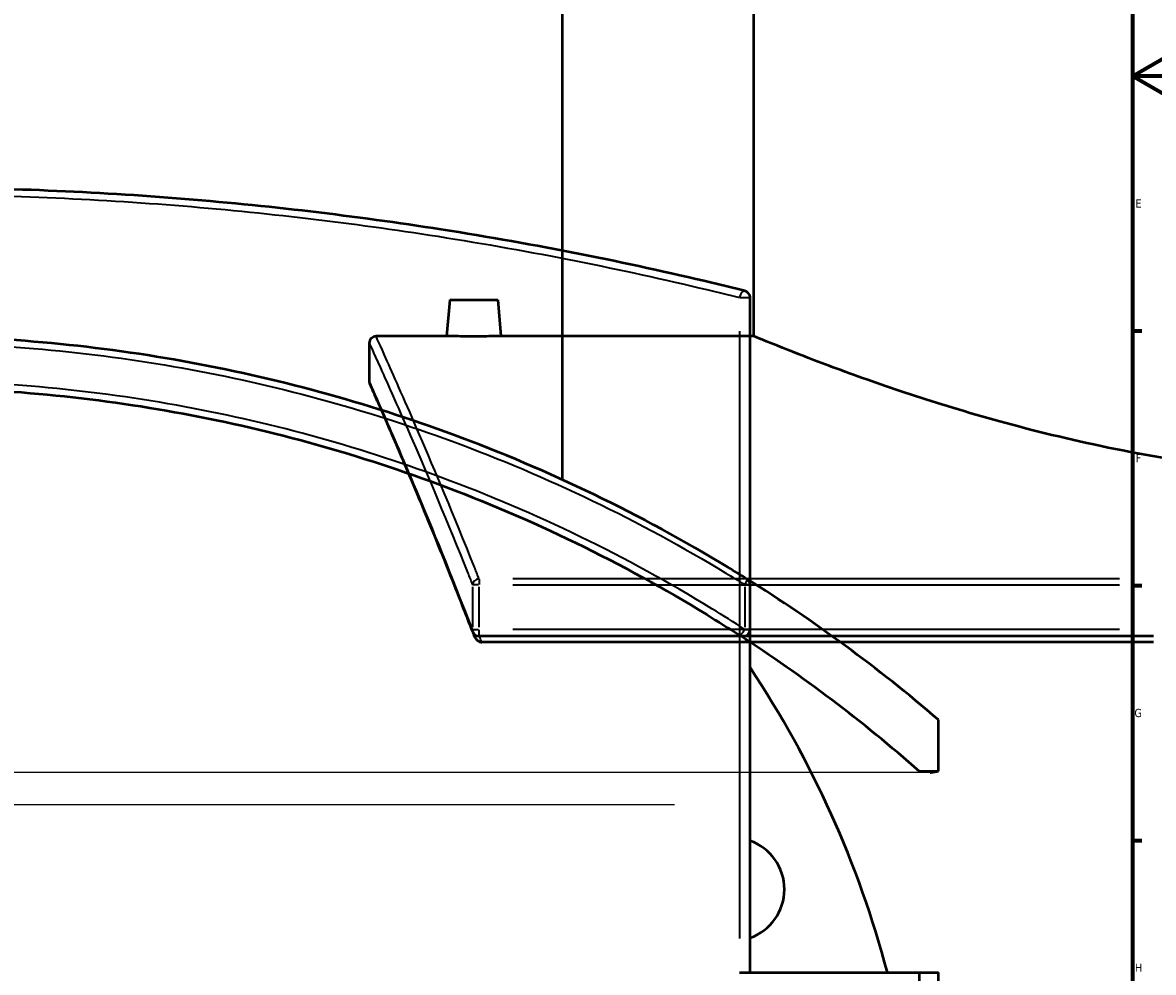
# Model space of a CAD drawing. Header units: millimetres. Extents: x -674 to 1236, y -345 to 971.
# Tile 8 of 13: x 497 to 827, y 36 to 313. Entities that reach past the tile are written whole.
import ezdxf

# ---------------------------------------------------------------- set-up
doc = ezdxf.new("R2010")
doc.units = ezdxf.units.MM
for name, color, linetype, lineweight in [('Border (ANSI)', 7, 'Continuous', 70), ('Dimension (ANSI)', 7, 'Continuous', 25), ('Sketch Geometry (ANSI)', 7, 'Continuous', 25), ('Visible (ANSI)', 7, 'Continuous', 50), ('Visible Narrow (ANSI)', 7, 'Continuous', 35)]:
    doc.layers.add(name, color=color, linetype=linetype, lineweight=lineweight)
doc.styles.add('Note Text (ANSI)', font='tahoma.ttf')
doc.dimstyles.new('Default - mm (ANSI)', dxfattribs={"dimtxt": 2.4, "dimasz": 2.5, "dimexe": 3.175, "dimexo": 1.6002, "dimgap": 0.8, "dimtad": 0, "dimtoh": 1, "dimdec": 0, "dimrnd": 1e-08, "dimzin": 4, "dimdsep": 46, "dimtxsty": 'Note Text (ANSI)', "dimcen": 0.09, "dimdle": 10, "dimclrd": 256, "dimclre": 256, "dimclrt": 5, "dimadec": 1, "dimazin": 1, "dimtfac": 1.27, "dimtofl": 0, "dimtmove": 0, "dimatfit": 3, "dimfxl": 1, "dimtolj": 1, "dimtzin": 4, "dimlwd": -1, "dimlwe": -1, "dimarcsym": 0})

# ---------------------------------------------------------------- blocks, each defined once
blk = doc.blocks.new('Borders Default Border')
at = {"layer": 'Border (ANSI)'}
for p, q in [((821, 222.75), (823.8, 222.75)), ((821, 148.5), (823.8, 148.5)), ((821, 74.25), (823.8, 74.25))]:
    blk.add_line(p, q, dxfattribs=at)
at = {"layer": 'Border (ANSI)', "flags": 128}
for points in [[(20, 20), (20, 574), (821, 574), (821, 20), (20, 20)], [(841, 297), (821, 297), (831, 302.77), (831, 291.23), (821, 297)]]:
    blk.add_lwpolyline(points, dxfattribs=at)
at = {"layer": 'Border (ANSI)', "color": 5, "true_color": 0x0000ff, "char_height": 2.4, "attachment_point": 7, "style": 'Note Text (ANSI)'}
for s, insert in [('E', (821.91, 258.68)), ('F', (821.98, 184.43)), ('G', (821.6, 110.13)), ('H', (821.73, 35.93))]:
    blk.add_mtext(s, dxfattribs=dict(at, insert=insert))
blk = doc.blocks.new('*D6')
at = {"layer": 'Defpoints', "color": 0, "transparency": 16777216}
for p in [(216, 135.73), (764.48, 109.37), (764.48, 93.99)]:
    blk.add_point(p, dxfattribs=at)
at = {"layer": 'Dimension (ANSI)', "transparency": 16777216}
for p, q in [((216, 134.13), (216, 90.82)), ((218.5, 93.99), (371.86, 93.99)), ((761.98, 93.99), (378.55, 93.99))]:
    blk.add_line(p, q, dxfattribs=at)
for points in [[(218.5, 94.41), (218.5, 93.58), (216, 93.99)], [(761.98, 94.41), (761.98, 93.58), (764.48, 93.99)]]:
    blk.add_solid(points, dxfattribs=at)
at = {"layer": 'Dimension (ANSI)', "color": 5, "transparency": 16777216, "insert": (372.66, 95.25), "char_height": 2.4, "attachment_point": 1, "style": 'Note Text (ANSI)'}
blk.add_mtext('\\A1;548', dxfattribs=at)

msp = doc.modelspace()

# ---------------------------------------------------------------- linework, layer by layer
at = {"layer": 'Sketch Geometry (ANSI)'}
msp.add_line((267.63, 84.7), (687.43, 84.7), dxfattribs=at)
at = {"layer": 'Visible (ANSI)'}
for p, q in [((654.78, 179.36), (654.78, 391.21)), ((710.58, 221.21), (710.58, 391.21)), ((621.88, 231.81), (620.95, 221.21)), ((621.88, 231.81), (635.88, 231.81)), ((635.88, 231.81), (636.8, 221.21)), ((709.48, 35.77), (709.48, 232.46)), ((620.95, 221.21), (600.38, 221.21)), ((710.58, 221.21), (636.8, 221.21)), ((598.38, 219.21), (598.38, 208.21)), ((709.48, 135.73), (709.48, 148.76)), ((827.13, 133.73), (630.44, 133.73)), ((827.13, 132.03), (631.21, 132.03)), ((764.48, 94.37), (764.48, 109.37)), ((758.89, 94.37), (764.48, 94.37)), ((706.4, 35.77), (758.89, 35.77)), ((758.89, -116.73), (758.89, 35.77)), ((758.89, 35.77), (764.48, 35.77)), ((764.48, -116.73), (764.48, 35.77))]:
    msp.add_line(p, q, dxfattribs=at)
for centre, radius, start, end in [((707.48, 232.46), 2, 0, 76.0374), ((600.38, 219.21), 2, 90, 180), ((600.38, 208.21), 2, 180, 203.9531), ((461.98, -243.79), 465, 49.4179, 57.9785), ((707.48, 148.76), 2, 0, 57.9785), ((707.48, 135.73), 2, 237.1022, 0), ((630.44, 135.73), 2, 201.025, 270), ((461.98, -243.79), 450, 48.7167, 57.1022), ((461.98, -40.48), 297.5, 14.8508, 33.7022), ((704.5, 59.97), 15, 289.3968, 70.6032)]:
    msp.add_arc(centre, radius, start, end, dxfattribs=at)
for points, knots in [([(707.97, 234.4), (704.79, 235.19), (701.59, 235.97), (673.47, 242.67), (646.99, 247.98), (594.42, 256.2), (568.54, 259.28), (515.76, 263.44), (488.87, 264.52), (461.98, 264.52), (435.09, 264.52), (408.21, 263.44), (355.43, 259.28), (329.55, 256.2), (276.97, 247.98), (250.47, 242.67), (222.36, 235.96), (219.17, 235.19), (216, 234.4)], [6.923683, 6.923683, 6.923683, 6.923683, 8.08006, 8.08006, 16.994614, 16.994614, 25.045516, 25.045516, 33.096423, 33.096423, 33.096423, 41.147331, 41.147331, 49.198233, 49.198233, 58.116583, 58.116583, 59.26977, 59.26977, 59.26977, 59.26977]), ([(708.54, 150.46), (706.7, 151.61), (704.84, 152.76), (677.74, 169.18), (650.9, 182.15), (597.42, 201.88), (570.95, 209.09), (516.98, 218.76), (489.48, 221.21), (461.98, 221.21), (434.48, 221.21), (406.99, 218.76), (353.02, 209.09), (326.55, 201.88), (273.05, 182.14), (246.21, 169.18), (218.79, 152.56), (216.63, 151.22), (214.48, 149.87)], [-54.984851, -54.984851, -54.984851, -54.984851, -54.320552, -54.320552, -45.315269, -45.315269, -37.10135, -37.10135, -28.887426, -28.887426, -28.887426, -20.673503, -20.673503, -12.459584, -12.459584, -3.451532, -3.451532, -2.676557, -2.676557, -2.676557, -2.676557]), ([(628.88, 221.14), (627.88, 221.14), (626.82, 221.15), (624.86, 221.16), (623.97, 221.17), (622.57, 221.19), (621.96, 221.19), (621.15, 221.21), (620.95, 221.21), (620.95, 221.21)], [0, 0, 0, 0, 0.298757, 0.298757, 0.597514, 0.597514, 0.89622, 0.89622, 1.194926, 1.194926, 1.194926, 1.194926]), ([(636.8, 221.21), (636.8, 221.21), (636.61, 221.21), (635.8, 221.19), (635.19, 221.19), (633.78, 221.17), (632.89, 221.16), (630.93, 221.15), (629.87, 221.14), (628.88, 221.14)], [3.584779, 3.584779, 3.584779, 3.584779, 3.883485, 3.883485, 4.182192, 4.182192, 4.480949, 4.480949, 4.779706, 4.779706, 4.779706, 4.779706]), ([(903.38, 179.36), (897.24, 179.36), (891.01, 179.49), (878.49, 180.04), (872.21, 180.46), (853.43, 182.11), (841.03, 183.77), (817.34, 187.86), (806.02, 190.3), (785.11, 195.46), (775.53, 198.18), (758.57, 203.37), (750.6, 206.04), (736.5, 211.03), (730.36, 213.34), (720.48, 217.17), (716.72, 218.69), (713, 220.21), (712.08, 220.59), (710.87, 221.09), (710.58, 221.21), (710.58, 221.21)], [0, 0, 0, 0, 1.841108, 1.841108, 3.682215, 3.682215, 7.36443, 7.36443, 11.046645, 11.046645, 14.72886, 14.72886, 18.40672, 18.40672, 22.08458, 22.08458, 25.76244, 25.76244, 27.60137, 27.60137, 29.4403, 29.4403, 29.4403, 29.4403]), ([(214.48, 132.03), (218.64, 134.77), (222.84, 137.44), (251.82, 155.18), (278.15, 167.99), (330.39, 187.35), (356.11, 194.39), (408.55, 203.82), (435.27, 206.21), (461.98, 206.21), (488.7, 206.21), (515.42, 203.82), (567.86, 194.39), (593.57, 187.35), (645.81, 167.99), (672.12, 155.19), (700.06, 138.09), (703.24, 136.09), (706.4, 134.05)], [-59.648031, -59.648031, -59.648031, -59.648031, -58.116583, -58.116583, -49.198233, -49.198233, -41.147331, -41.147331, -33.096423, -33.096423, -33.096423, -25.045516, -25.045516, -16.994614, -16.994614, -8.08006, -8.08006, -6.923683, -6.923683, -6.923683, -6.923683]), ([(628.57, 135.01), (626.79, 139.64), (625.06, 144.08), (621.71, 152.54), (620.1, 156.56), (617, 164.18), (615.52, 167.78), (612.72, 174.53), (611.4, 177.69), (608.92, 183.54), (607.77, 186.24), (606.19, 189.93), (605.68, 191.11), (604.72, 193.33), (604.26, 194.39), (603.4, 196.38), (602.99, 197.31), (602.23, 199.05), (601.87, 199.87), (601.21, 201.37), (600.91, 202.06), (600.36, 203.31), (600.11, 203.87), (599.67, 204.88), (599.47, 205.32), (599.05, 206.26), (598.86, 206.69), (598.61, 207.26), (598.55, 207.4), (598.55, 207.4)], [6.923683, 6.923683, 6.923683, 6.923683, 9.540957, 9.540957, 12.158231, 12.158231, 14.775505, 14.775505, 17.392779, 17.392779, 20.010053, 20.010053, 21.31869, 21.31869, 22.627327, 22.627327, 23.935964, 23.935964, 25.244601, 25.244601, 26.553238, 26.553238, 27.861875, 27.861875, 29.170512, 29.170512, 31.133468, 31.133468, 33.096423, 33.096423, 33.096423, 33.096423]), ([(630.44, 132.2), (630.28, 132.28), (630.13, 132.38), (629.79, 132.66), (629.59, 132.89), (629.2, 133.48), (629.02, 133.84), (628.89, 134.19)], [-0.4703133, -0.4703133, -0.4703133, -0.4703133, -0.4024995, -0.4024995, -0.298374, -0.298374, -0.1744337, -0.1744337, -0.1744337, -0.1744337]), ([(630.44, 132.2), (630.56, 132.15), (630.68, 132.11), (630.94, 132.05), (631.08, 132.03), (631.21, 132.03)], [0.31434792, 0.31434792, 0.31434792, 0.31434792, 0.35396129, 0.35396129, 0.39476025, 0.39476025, 0.39476025, 0.39476025])]:
    msp.add_open_spline(points, degree=3, knots=knots, dxfattribs=at)
msp.add_open_spline([(628.57, 135.01), (628.68, 134.74), (628.78, 134.47), (628.89, 134.19)], degree=3, dxfattribs=at)
at = {"layer": 'Visible Narrow (ANSI)'}
for p, q in [((706.58, 232.46), (709.47, 232.46)), ((706.4, 222.62), (706.4, 45.6)), ((630.31, 148.76), (628.53, 148.76)), ((630.44, 150.4), (630.44, 148.87)), ((817.29, 150.46), (640.27, 150.46)), ((640.27, 148.76), (817.29, 148.76)), ((709.48, 148.76), (708.09, 148.76)), ((628.5, 148.11), (628.5, 136.38)), ((630.44, 136.38), (630.44, 148.11)), ((707.97, 148.11), (707.97, 136.38)), ((628.53, 135.73), (630.31, 135.73)), ((630.44, 133.73), (630.44, 135.57)), ((817.29, 135.73), (640.27, 135.73)), ((708.09, 135.73), (709.48, 135.73))]:
    msp.add_line(p, q, dxfattribs=at)
for centre, major_axis, ratio, start_param, end_param in [((707.48, 232.46), (0.48, 1.94), 0.531679, 0.085111, 1.617117), ((630.44, 148.76), (-1.86, -0.74), 0.829616, 4.465921, 5.764175), ((707.48, 148.76), (1.06, 1.7), 0.206272, 4.912806, 6.21106), ((630.44, 135.73), (-1.87, -0.72), 0.821921, 5.867629, 6.261314), ((707.48, 135.73), (-1.09, -1.68), 0.204359, 0.085111, 1.617117)]:
    msp.add_ellipse(centre, major_axis=major_axis, ratio=ratio, start_param=start_param, end_param=end_param, dxfattribs=at)
for points, knots in [([(214.48, 231.68), (218.64, 232.73), (222.84, 233.77), (251.82, 240.71), (278.15, 246.01), (330.39, 254.21), (356.11, 257.29), (408.55, 261.45), (435.27, 262.52), (461.98, 262.52), (488.7, 262.52), (515.42, 261.45), (567.86, 257.29), (593.57, 254.21), (645.81, 246.01), (672.12, 240.71), (700.06, 234.02), (703.24, 233.24), (706.4, 232.46)], [-59.648031, -59.648031, -59.648031, -59.648031, -58.116583, -58.116583, -49.198233, -49.198233, -41.147331, -41.147331, -33.096423, -33.096423, -33.096423, -25.045516, -25.045516, -16.994614, -16.994614, -8.08006, -8.08006, -6.923683, -6.923683, -6.923683, -6.923683]), ([(630.44, 150.46), (629.98, 151.61), (629.53, 152.76), (622.98, 169.18), (617.52, 182.15), (609.02, 201.88), (605.82, 209.09), (601.49, 218.76), (600.38, 221.21), (600.38, 221.21)], [-54.984851, -54.984851, -54.984851, -54.984851, -54.320552, -54.320552, -45.315269, -45.315269, -37.10135, -37.10135, -28.887426, -28.887426, -28.887426, -28.887426]), ([(216, 148.76), (217.83, 149.91), (219.68, 151.04), (246.72, 167.4), (273.5, 180.31), (326.86, 199.96), (353.27, 207.15), (407.12, 216.77), (434.55, 219.21), (461.98, 219.21), (489.42, 219.21), (516.85, 216.77), (570.69, 207.15), (597.1, 199.96), (650.46, 180.32), (677.23, 167.41), (704.28, 151.05), (706.12, 149.91), (707.97, 148.76)], [2.789415, 2.789415, 2.789415, 2.789415, 3.451532, 3.451532, 12.459584, 12.459584, 20.673503, 20.673503, 28.887426, 28.887426, 28.887426, 37.10135, 37.10135, 45.315269, 45.315269, 54.320552, 54.320552, 54.984851, 54.984851, 54.984851, 54.984851]), ([(598.38, 219.21), (598.38, 219.21), (599.5, 216.77), (603.83, 207.15), (607.04, 199.96), (615.55, 180.32), (621.02, 167.41), (627.59, 151.05), (628.04, 149.91), (628.5, 148.76)], [28.887426, 28.887426, 28.887426, 28.887426, 37.10135, 37.10135, 45.315269, 45.315269, 54.320552, 54.320552, 54.984851, 54.984851, 54.984851, 54.984851]), ([(707.97, 135.73), (704.79, 137.78), (701.59, 139.79), (673.47, 156.96), (646.99, 169.82), (594.42, 189.27), (568.54, 196.34), (515.76, 205.81), (488.87, 208.21), (461.98, 208.21), (435.09, 208.21), (408.21, 205.81), (355.43, 196.34), (329.55, 189.27), (276.97, 169.82), (250.47, 156.95), (222.36, 139.78), (219.17, 137.77), (216, 135.73)], [6.923683, 6.923683, 6.923683, 6.923683, 8.08006, 8.08006, 16.994614, 16.994614, 25.045516, 25.045516, 33.096423, 33.096423, 33.096423, 41.147331, 41.147331, 49.198233, 49.198233, 58.116583, 58.116583, 59.26977, 59.26977, 59.26977, 59.26977]), ([(628.5, 135.73), (627.71, 137.78), (626.93, 139.79), (620.23, 156.96), (614.91, 169.82), (606.7, 189.27), (603.61, 196.34), (599.45, 205.81), (598.38, 208.21), (598.38, 208.21)], [6.923683, 6.923683, 6.923683, 6.923683, 8.08006, 8.08006, 16.994614, 16.994614, 25.045516, 25.045516, 33.096423, 33.096423, 33.096423, 33.096423])]:
    msp.add_open_spline(points, degree=3, knots=knots, dxfattribs=at)
msp.add_open_spline([(631.21, 132.03), (631, 132.6), (630.78, 133.17), (630.56, 133.73)], degree=3, dxfattribs=at)

# ---------------------------------------------------------------- block references
msp.add_blockref('Borders Default Border', (0, 0))

# ---------------------------------------------------------------- dimensions: what is measured, and where the dimension line sits
at = {"layer": 'Dimension (ANSI)'}
dim = msp.add_linear_dim(base=(764.48, 93.99), p1=(216, 135.73), p2=(764.48, 109.37), angle=180, dimstyle='Default - mm (ANSI)', override={"dimgap": 0.8, "dimtoh": 0, "dimdec": 0, "dimse2": 1, "dimtol": 0, "dimlim": 0, "dimtp": 0, "dimtm": 0, "dimtdec": 2, "dimatfit": 1}, dxfattribs=at)
dim.commit()
dim.dimension.update_dxf_attribs({"geometry": '*D6', "text_midpoint": (375.2, 93.99), "dimtype": 160})

doc.saveas('drawing.dxf')
